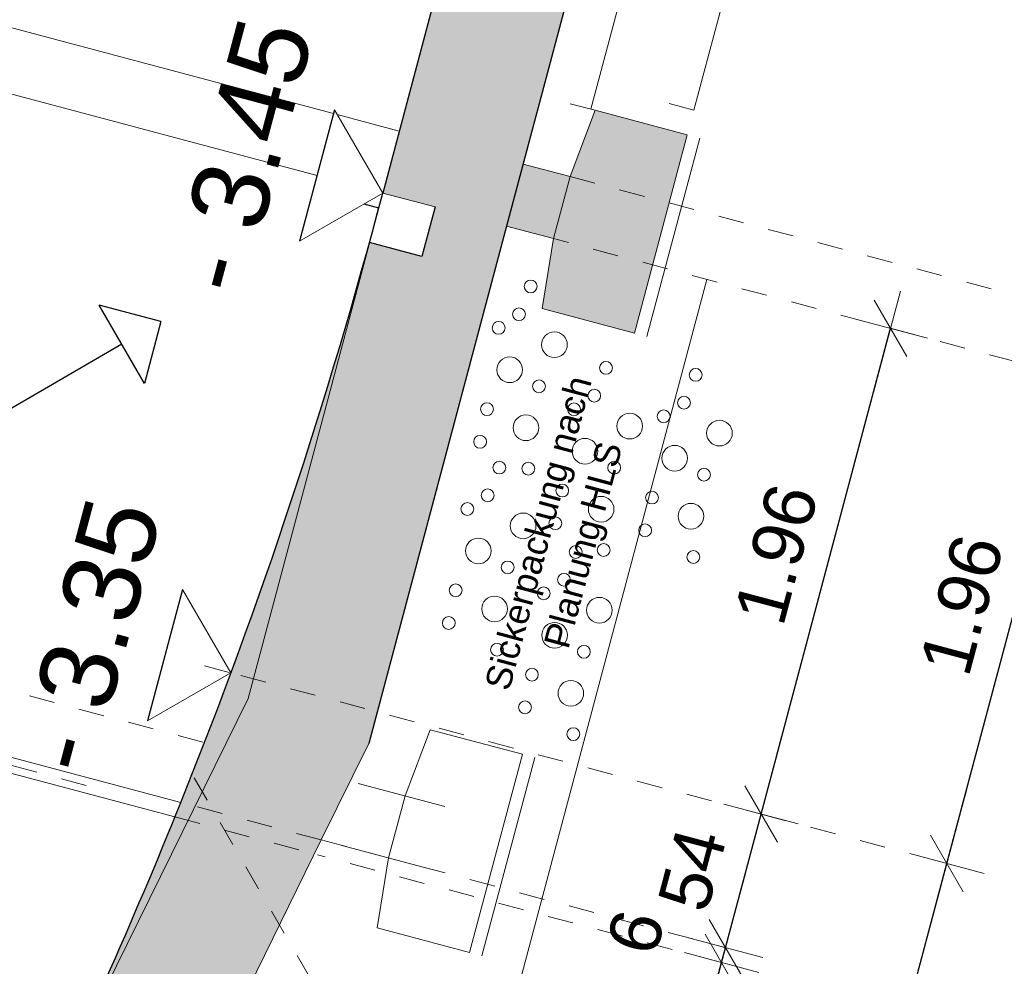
# Model space of a CAD drawing. Header units: metres. Extents: x 4462371 to 4462630, y 5328161 to 5328403.
# Tile 18 of 152: x 4462414.84 to 4462418.68, y 5328261.34 to 5328265.03. Entities that reach past the tile are written whole.
import ezdxf

# ---------------------------------------------------------------- set-up
doc = ezdxf.new("R2010")
doc.units = ezdxf.units.M
doc.header["$PDMODE"] = 65
doc.linetypes.add('AUSGEZOGEN', pattern=[0])
doc.linetypes.add('VERDECKT2_S2', pattern=[0.15, 0.1, -0.05])
doc.layers.add('Maßlinie_Allgemein', color=7, linetype='AUSGEZOGEN', lineweight=13)
doc.layers.add('Standard', color=7, linetype='AUSGEZOGEN', lineweight=13)
doc.styles.add('ARIAL', font='ARIAL.TTF')
doc.dimstyles.new('_DIMSTYLE_12', dxfattribs={"dimtxt": 0.2, "dimasz": 0.3, "dimexe": 0, "dimexo": 0, "dimgap": 0.1, "dimtad": 2, "dimrnd": 0.01, "dimzin": 4, "dimdsep": 46, "dimtxsty": 'ARIAL', "dimblk1": 'ALL_ML_STRICH', "dimblk2": 'ALL_ML_STRICH', "dimsah": 1, "dimcen": 0, "dimclrd": 7, "dimclre": 7, "dimclrt": 7, "dimadec": 0, "dimazin": 0, "dimtfac": 1, "dimtdec": 0, "dimtix": 1, "dimtmove": 2, "dimatfit": 3, "dimfxl": 0, "dimtzin": 0, "dimlwd": 0, "dimlwe": 13, "dimarcsym": 0})
doc.dimstyles.new('_DIMSTYLE_14', dxfattribs={"dimtxt": 0.2, "dimasz": 0.3, "dimexe": 0, "dimexo": 0, "dimgap": 0.1, "dimtad": 2, "dimdec": 1, "dimlfac": 100, "dimrnd": 1, "dimzin": 4, "dimdsep": 46, "dimtxsty": 'ARIAL', "dimblk1": 'ALL_ML_STRICH', "dimblk2": 'ALL_ML_STRICH', "dimsah": 1, "dimcen": 0, "dimclrd": 7, "dimclre": 7, "dimclrt": 7, "dimadec": 0, "dimazin": 0, "dimtfac": 1, "dimtdec": 0, "dimtix": 1, "dimtmove": 2, "dimatfit": 3, "dimfxl": 0, "dimtvp": 1.2, "dimtzin": 0, "dimlwd": 0, "dimlwe": 13, "dimarcsym": 0})
doc.dimstyles.new('_DIMSTYLE_20', dxfattribs={"dimtxt": 0.2, "dimasz": 0.3, "dimexe": 0, "dimexo": 0, "dimgap": 0.1, "dimtad": 2, "dimdec": 1, "dimlfac": 100, "dimrnd": 0.5, "dimzin": 4, "dimdsep": 46, "dimtxsty": 'ARIAL', "dimblk1": 'ALL_ML_STRICH', "dimblk2": 'ALL_ML_STRICH', "dimsah": 1, "dimcen": 0, "dimclrd": 7, "dimclre": 7, "dimclrt": 7, "dimadec": 0, "dimazin": 0, "dimtfac": 1, "dimtdec": 0, "dimtix": 1, "dimtmove": 2, "dimatfit": 3, "dimfxl": 0, "dimtvp": 1.2, "dimtzin": 0, "dimlwd": 0, "dimlwe": 13, "dimarcsym": 0})
doc.dimstyles.new('_DIMSTYLE_3', dxfattribs={"dimtxt": 0.2, "dimasz": 0.3, "dimexe": 0, "dimexo": 0, "dimgap": 0.1, "dimtad": 2, "dimrnd": 0.005, "dimzin": 4, "dimdsep": 46, "dimtxsty": 'ARIAL', "dimblk1": 'ALL_ML_STRICH', "dimblk2": 'ALL_ML_STRICH', "dimsah": 1, "dimcen": 0, "dimclrd": 7, "dimclre": 7, "dimclrt": 7, "dimadec": 0, "dimazin": 0, "dimtfac": 1, "dimtdec": 0, "dimtix": 1, "dimtmove": 2, "dimatfit": 3, "dimfxl": 0, "dimtzin": 0, "dimlwd": 0, "dimlwe": 13, "dimarcsym": 0})
doc.dimstyles.new('_DIMSTYLE_8', dxfattribs={"dimtxt": 0.2, "dimasz": 0.3, "dimexe": 0, "dimexo": 0, "dimgap": 0.1, "dimtad": 2, "dimdec": 3, "dimrnd": 0.005, "dimzin": 4, "dimdsep": 46, "dimtxsty": 'ARIAL', "dimblk1": 'ALL_ML_STRICH', "dimblk2": 'ALL_ML_STRICH', "dimsah": 1, "dimcen": 0, "dimclrd": 7, "dimclre": 7, "dimclrt": 7, "dimadec": 0, "dimazin": 0, "dimtfac": 1, "dimtdec": 0, "dimtix": 1, "dimtmove": 2, "dimatfit": 3, "dimfxl": 0, "dimtzin": 0, "dimlwd": 0, "dimlwe": 13, "dimarcsym": 0})

# ---------------------------------------------------------------- blocks, each defined once
blk = doc.blocks.new('ALL_ML_STRICH')
at = {"color": 0, "linetype": 'ByBlock', "lineweight": -2}
for p, q in [((0, -0.5), (0, 0.5)), ((-0.3, -0.3), (0.3, 0.3)), ((-1, 0), (0.5, 0))]:
    blk.add_line(p, q, dxfattribs=at)
blk = doc.blocks.new('*D292')
at = {"layer": 'DEFPOINTS', "color": 7, "linetype": 'AUSGEZOGEN', "lineweight": 13}
for p in [(4462415.6603, 5328262.4876), (4462414.8802, 5328260.6654), (4462417.9493, 5328259.848)]:
    blk.add_point(p, dxfattribs=at)
at = {"layer": 'Maßlinie_Allgemein', "color": 7, "linetype": 'AUSGEZOGEN', "lineweight": -2}
for p, q in [((4462417.9493, 5328259.848), (4462418.4542, 5328261.7435)), ((4462418.4542, 5328261.7435), (4462418.4542, 5328261.7435)), ((4462417.9493, 5328259.848), (4462417.9493, 5328259.848))]:
    blk.add_line(p, q, dxfattribs=at)
at = {"layer": 'Maßlinie_Allgemein', "color": 7, "linetype": 'AUSGEZOGEN', "lineweight": 13, "yscale": 0.3, "zscale": 0.3}
for p, xscale, rotation in [((4462418.4542, 5328261.7435), 0.2999999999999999, 75.08618457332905), ((4462417.9493, 5328259.848), 0.3, 255.0861845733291)]:
    blk.add_blockref('ALL_ML_STRICH', p, dxfattribs=dict(at, xscale=xscale, rotation=rotation))
at = {"layer": 'Maßlinie_Allgemein', "color": 7, "linetype": 'AUSGEZOGEN', "lineweight": 13, "insert": (4462418.0089, 5328260.8621), "char_height": 0.2, "width": 0.8, "attachment_point": 5, "rotation": 75.0862, "style": 'ARIAL'}
blk.add_mtext('\\A1;{\\A1;{1.96\\H0.132000;\\S^ ;}}', dxfattribs=at)
blk = doc.blocks.new('*D293')
at = {"layer": 'DEFPOINTS', "color": 7, "linetype": 'AUSGEZOGEN', "lineweight": 13}
for p in [(4462416.7367, 5328264.23), (4462415.6603, 5328262.4876), (4462418.4542, 5328261.7435)]:
    blk.add_point(p, dxfattribs=at)
at = {"layer": 'Maßlinie_Allgemein', "color": 7, "linetype": 'AUSGEZOGEN', "lineweight": -2}
for p, q in [((4462418.4542, 5328261.7435), (4462418.9588, 5328263.6382)), ((4462418.9588, 5328263.6382), (4462418.9588, 5328263.6382)), ((4462418.4542, 5328261.7435), (4462418.4542, 5328261.7435))]:
    blk.add_line(p, q, dxfattribs=at)
at = {"layer": 'Maßlinie_Allgemein', "color": 7, "linetype": 'AUSGEZOGEN', "lineweight": 13, "yscale": 0.3, "zscale": 0.3}
for p, xscale, rotation in [((4462418.9588, 5328263.6382), 0.2999999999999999, 75.08618457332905), ((4462418.4542, 5328261.7435), 0.3, 255.0861845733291)]:
    blk.add_blockref('ALL_ML_STRICH', p, dxfattribs=dict(at, xscale=xscale, rotation=rotation))
at = {"layer": 'Maßlinie_Allgemein', "color": 7, "linetype": 'AUSGEZOGEN', "lineweight": 13, "insert": (4462418.5124, 5328262.7524), "char_height": 0.2, "width": 0.8, "attachment_point": 5, "rotation": 75.0862, "style": 'ARIAL'}
blk.add_mtext('\\A1;{\\A1;{1.96\\H0.132000;\\S^ ;}}', dxfattribs=at)
blk = doc.blocks.new('*D298')
at = {"layer": 'DEFPOINTS', "color": 7, "linetype": 'AUSGEZOGEN', "lineweight": 13}
for p in [(4462415.4429, 5328261.9253), (4462414.8802, 5328260.6654), (4462417.2246, 5328260.041)]:
    blk.add_point(p, dxfattribs=at)
at = {"layer": 'Maßlinie_Allgemein', "color": 7, "linetype": 'AUSGEZOGEN', "lineweight": -2}
for p, q in [((4462417.2246, 5328260.041), (4462417.5752, 5328261.3574)), ((4462417.5752, 5328261.3574), (4462417.5752, 5328261.3574)), ((4462417.2246, 5328260.041), (4462417.2246, 5328260.041))]:
    blk.add_line(p, q, dxfattribs=at)
at = {"layer": 'Maßlinie_Allgemein', "color": 7, "linetype": 'AUSGEZOGEN', "lineweight": 13, "xscale": 0.3, "yscale": 0.3, "zscale": 0.3}
for p, rotation in [((4462417.5752, 5328261.3574), 75.08618457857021), ((4462417.2246, 5328260.041), 255.0861845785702)]:
    blk.add_blockref('ALL_ML_STRICH', p, dxfattribs=dict(at, rotation=rotation))
at = {"layer": 'Maßlinie_Allgemein', "color": 7, "linetype": 'AUSGEZOGEN', "lineweight": 13, "insert": (4462417.207, 5328260.7656), "char_height": 0.2, "width": 0.8, "attachment_point": 5, "rotation": 75.0862, "style": 'ARIAL'}
blk.add_mtext('\\A1;{\\A1;{1.36\\H0.132000;\\S^ ;}}', dxfattribs=at)
blk = doc.blocks.new('*D299')
at = {"layer": 'DEFPOINTS', "color": 7, "linetype": 'AUSGEZOGEN', "lineweight": 13}
for p in [(4462415.4656, 5328261.9814), (4462415.4429, 5328261.9253), (4462417.5752, 5328261.3574)]:
    blk.add_point(p, dxfattribs=at)
at = {"layer": 'Maßlinie_Allgemein', "color": 7, "linetype": 'AUSGEZOGEN', "lineweight": -2}
for p, q in [((4462417.5752, 5328261.3574), (4462417.5907, 5328261.4154)), ((4462417.5907, 5328261.4154), (4462417.5907, 5328261.4154)), ((4462417.5752, 5328261.3574), (4462417.5752, 5328261.3574))]:
    blk.add_line(p, q, dxfattribs=at)
at = {"layer": 'Maßlinie_Allgemein', "color": 7, "linetype": 'AUSGEZOGEN', "lineweight": 13, "xscale": 0.3, "yscale": 0.3, "zscale": 0.3}
for p, rotation in [((4462417.5752, 5328261.3574), 255.0861845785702), ((4462417.5907, 5328261.4154), 75.08618457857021)]:
    blk.add_blockref('ALL_ML_STRICH', p, dxfattribs=dict(at, rotation=rotation))
at = {"layer": 'Maßlinie_Allgemein', "color": 7, "linetype": 'AUSGEZOGEN', "lineweight": 13, "insert": (4462417.2411, 5328261.4761), "char_height": 0.2, "width": 0.6, "attachment_point": 5, "rotation": 75.0862, "style": 'ARIAL'}
blk.add_mtext('\\A1;{\\A1;{6\\H0.132000;\\S^ ;}}', dxfattribs=at)
blk = doc.blocks.new('*D300')
at = {"layer": 'DEFPOINTS', "color": 7, "linetype": 'AUSGEZOGEN', "lineweight": 13}
for p in [(4462415.6603, 5328262.4876), (4462415.4656, 5328261.9814), (4462417.5907, 5328261.4154)]:
    blk.add_point(p, dxfattribs=at)
at = {"layer": 'Maßlinie_Allgemein', "color": 7, "linetype": 'AUSGEZOGEN', "lineweight": -2}
for p, q in [((4462417.5907, 5328261.4154), (4462417.7294, 5328261.9365)), ((4462417.7294, 5328261.9365), (4462417.7294, 5328261.9365)), ((4462417.5907, 5328261.4154), (4462417.5907, 5328261.4154))]:
    blk.add_line(p, q, dxfattribs=at)
at = {"layer": 'Maßlinie_Allgemein', "color": 7, "linetype": 'AUSGEZOGEN', "lineweight": 13, "xscale": 0.3, "yscale": 0.3, "zscale": 0.3}
for p, rotation in [((4462417.7294, 5328261.9365), 75.08618457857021), ((4462417.5907, 5328261.4154), 255.0861845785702)]:
    blk.add_blockref('ALL_ML_STRICH', p, dxfattribs=dict(at, rotation=rotation))
at = {"layer": 'Maßlinie_Allgemein', "color": 7, "linetype": 'AUSGEZOGEN', "lineweight": 13, "insert": (4462417.4613, 5328261.7199), "char_height": 0.2, "width": 0.8, "attachment_point": 5, "rotation": 75.0862, "style": 'ARIAL'}
blk.add_mtext('\\A1;{\\A1;{54\\H0.132000;\\S^ ;}}', dxfattribs=at)
blk = doc.blocks.new('*D301')
at = {"layer": 'DEFPOINTS', "color": 7, "linetype": 'AUSGEZOGEN', "lineweight": 13}
for p in [(4462416.2533, 5328264.3587), (4462415.6603, 5328262.4876), (4462417.7294, 5328261.9365)]:
    blk.add_point(p, dxfattribs=at)
at = {"layer": 'Maßlinie_Allgemein', "color": 7, "linetype": 'AUSGEZOGEN', "lineweight": -2}
for p, q in [((4462417.7294, 5328261.9365), (4462418.2341, 5328263.8312)), ((4462418.2341, 5328263.8312), (4462418.2341, 5328263.8312)), ((4462417.7294, 5328261.9365), (4462417.7294, 5328261.9365))]:
    blk.add_line(p, q, dxfattribs=at)
at = {"layer": 'Maßlinie_Allgemein', "color": 7, "linetype": 'AUSGEZOGEN', "lineweight": 13, "xscale": 0.3, "yscale": 0.3, "zscale": 0.3}
for p, rotation in [((4462418.2341, 5328263.8312), 75.08618457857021), ((4462417.7294, 5328261.9365), 255.0861845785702)]:
    blk.add_blockref('ALL_ML_STRICH', p, dxfattribs=dict(at, rotation=rotation))
at = {"layer": 'Maßlinie_Allgemein', "color": 7, "linetype": 'AUSGEZOGEN', "lineweight": 13, "insert": (4462417.7889, 5328262.9502), "char_height": 0.2, "width": 0.8, "attachment_point": 5, "rotation": 75.0862, "style": 'ARIAL'}
blk.add_mtext('\\A1;{\\A1;{1.96\\H0.132000;\\S^ ;}}', dxfattribs=at)
blk = doc.blocks.new('*D386')
at = {"layer": 'DEFPOINTS', "color": 7, "linetype": 'AUSGEZOGEN', "lineweight": 13}
for p in [(4462414.0791, 5328264.9378), (4462408.6273, 5328247.8493), (4462416.5221, 5328245.7467)]:
    blk.add_point(p, dxfattribs=at)
at = {"layer": 'Maßlinie_Allgemein', "color": 7, "linetype": 'AUSGEZOGEN', "lineweight": -2}
for p, q in [((4462416.5221, 5328245.7467), (4462421.133, 5328263.0591)), ((4462421.133, 5328263.0591), (4462421.133, 5328263.0591)), ((4462416.5221, 5328245.7467), (4462416.5221, 5328245.7467))]:
    blk.add_line(p, q, dxfattribs=at)
at = {"layer": 'Maßlinie_Allgemein', "color": 7, "linetype": 'AUSGEZOGEN', "lineweight": 13, "xscale": 0.3, "yscale": 0.3, "zscale": 0.3}
for p, rotation in [((4462421.133, 5328263.0591), 75.08618496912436), ((4462416.5221, 5328245.7467), 255.0861849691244)]:
    blk.add_blockref('ALL_ML_STRICH', p, dxfattribs=dict(at, rotation=rotation))
at = {"layer": 'Maßlinie_Allgemein', "color": 7, "linetype": 'AUSGEZOGEN', "lineweight": 13, "insert": (4462418.638, 5328254.4815), "char_height": 0.2, "width": 1.2, "attachment_point": 5, "rotation": 75.0862, "style": 'ARIAL'}
blk.add_mtext('\\A1;{\\A1;{17.91\\H0.132000;\\S5^ ;}}', dxfattribs=at)
blk = doc.blocks.new('*D387')
at = {"layer": 'DEFPOINTS', "color": 7, "linetype": 'AUSGEZOGEN', "lineweight": 13}
for p in [(4462438.8863, 5328346.0351), (4462414.0791, 5328264.9378), (4462421.133, 5328263.0591)]:
    blk.add_point(p, dxfattribs=at)
at = {"layer": 'Maßlinie_Allgemein', "color": 7, "linetype": 'AUSGEZOGEN', "lineweight": -2}
for p, q in [((4462421.133, 5328263.0591), (4462442.9448, 5328344.9542)), ((4462442.9448, 5328344.9542), (4462442.9448, 5328344.9542)), ((4462421.133, 5328263.0591), (4462421.133, 5328263.0591))]:
    blk.add_line(p, q, dxfattribs=at)
at = {"layer": 'Maßlinie_Allgemein', "color": 7, "linetype": 'AUSGEZOGEN', "lineweight": 13, "xscale": 0.3, "yscale": 0.3, "zscale": 0.3}
for p, rotation in [((4462442.9448, 5328344.9542), 75.08618496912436), ((4462421.133, 5328263.0591), 255.0861849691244)]:
    blk.add_blockref('ALL_ML_STRICH', p, dxfattribs=dict(at, rotation=rotation))
at = {"layer": 'Maßlinie_Allgemein', "color": 7, "linetype": 'AUSGEZOGEN', "lineweight": 13, "insert": (4462431.8439, 5328304.0648), "char_height": 0.2, "width": 1, "attachment_point": 5, "rotation": 75.0862, "style": 'ARIAL'}
blk.add_mtext('\\A1;{\\A1;{84.75\\H0.132000;\\S^ ;}}', dxfattribs=at)
blk = doc.blocks.new('*D390')
at = {"layer": 'DEFPOINTS', "color": 7, "linetype": 'AUSGEZOGEN', "lineweight": 13}
for p in [(4462438.8863, 5328346.0351), (4462408.6273, 5328247.8493), (4462417.2468, 5328245.5536)]:
    blk.add_point(p, dxfattribs=at)
at = {"layer": 'Maßlinie_Allgemein', "color": 7, "linetype": 'AUSGEZOGEN', "lineweight": -2}
for p, q in [((4462417.2468, 5328245.5536), (4462443.6695, 5328344.7612)), ((4462443.6695, 5328344.7612), (4462443.6695, 5328344.7612)), ((4462417.2468, 5328245.5536), (4462417.2468, 5328245.5536))]:
    blk.add_line(p, q, dxfattribs=at)
at = {"layer": 'Maßlinie_Allgemein', "color": 7, "linetype": 'AUSGEZOGEN', "lineweight": 13, "xscale": 0.3, "yscale": 0.3, "zscale": 0.3}
for p, rotation in [((4462443.6695, 5328344.7612), 75.08618496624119), ((4462417.2468, 5328245.5536), 255.0861849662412)]:
    blk.add_blockref('ALL_ML_STRICH', p, dxfattribs=dict(at, rotation=rotation))
at = {"layer": 'Maßlinie_Allgemein', "color": 7, "linetype": 'AUSGEZOGEN', "lineweight": 13, "insert": (4462430.2666, 5328295.2286), "char_height": 0.2, "width": 1.4, "attachment_point": 5, "rotation": 75.0862, "style": 'ARIAL'}
blk.add_mtext('\\A1;{\\A1;{102.66\\H0.132000;\\S5^ ;}}', dxfattribs=at)
blk = doc.blocks.new('*D658')
at = {"layer": 'DEFPOINTS', "color": 7, "linetype": 'AUSGEZOGEN', "lineweight": 13}
for p in [(4462416.7367, 5328264.23), (4462408.6273, 5328247.8493), (4462415.7973, 5328245.9397)]:
    blk.add_point(p, dxfattribs=at)
at = {"layer": 'Maßlinie_Allgemein', "color": 7, "linetype": 'AUSGEZOGEN', "lineweight": -2}
for p, q in [((4462415.7973, 5328245.9397), (4462420.4083, 5328263.2521)), ((4462420.4083, 5328263.2521), (4462420.4083, 5328263.2521)), ((4462415.7973, 5328245.9397), (4462415.7973, 5328245.9397))]:
    blk.add_line(p, q, dxfattribs=at)
at = {"layer": 'Maßlinie_Allgemein', "color": 7, "linetype": 'AUSGEZOGEN', "lineweight": 13, "xscale": 0.3, "yscale": 0.3, "zscale": 0.3}
for p, rotation in [((4462420.4083, 5328263.2521), 75.08618456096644), ((4462415.7973, 5328245.9397), 255.0861845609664)]:
    blk.add_blockref('ALL_ML_STRICH', p, dxfattribs=dict(at, rotation=rotation))
at = {"layer": 'Maßlinie_Allgemein', "color": 7, "linetype": 'AUSGEZOGEN', "lineweight": 13, "insert": (4462417.9132, 5328254.6745), "char_height": 0.2, "width": 1.2, "attachment_point": 5, "rotation": 75.0862, "style": 'ARIAL'}
blk.add_mtext('\\A1;{\\A1;{17.91\\H0.132000;\\S5^ ;}}', dxfattribs=at)
blk = doc.blocks.new('*D659')
at = {"layer": 'DEFPOINTS', "color": 7, "linetype": 'AUSGEZOGEN', "lineweight": 13}
for p in [(4462416.801, 5328264.4716), (4462416.7367, 5328264.23), (4462420.4083, 5328263.2521)]:
    blk.add_point(p, dxfattribs=at)
at = {"layer": 'Maßlinie_Allgemein', "color": 7, "linetype": 'AUSGEZOGEN', "lineweight": -2}
for p, q in [((4462420.4083, 5328263.2521), (4462420.4726, 5328263.4937)), ((4462420.4726, 5328263.4937), (4462420.4726, 5328263.4937)), ((4462420.4083, 5328263.2521), (4462420.4083, 5328263.2521))]:
    blk.add_line(p, q, dxfattribs=at)
at = {"layer": 'Maßlinie_Allgemein', "color": 7, "linetype": 'AUSGEZOGEN', "lineweight": 13, "xscale": 0.3, "yscale": 0.3, "zscale": 0.3}
for p, rotation in [((4462420.4726, 5328263.4937), 75.08618456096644), ((4462420.4083, 5328263.2521), 255.0861845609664)]:
    blk.add_blockref('ALL_ML_STRICH', p, dxfattribs=dict(at, rotation=rotation))
at = {"layer": 'Maßlinie_Allgemein', "color": 7, "linetype": 'AUSGEZOGEN', "lineweight": 13, "insert": (4462420.3567, 5328263.8478), "char_height": 0.2, "width": 0.8, "attachment_point": 5, "rotation": 75.0862, "style": 'ARIAL'}
blk.add_mtext('\\A1;{\\A1;{25\\H0.132000;\\S^ ;}}', dxfattribs=at)
blk = doc.blocks.new('*D660')
at = {"layer": 'DEFPOINTS', "color": 7, "linetype": 'AUSGEZOGEN', "lineweight": 13}
for p in [(4462438.4841, 5328345.8835), (4462416.801, 5328264.4716), (4462420.4726, 5328263.4937)]:
    blk.add_point(p, dxfattribs=at)
at = {"layer": 'Maßlinie_Allgemein', "color": 7, "linetype": 'AUSGEZOGEN', "lineweight": -2}
for p, q in [((4462420.4726, 5328263.4937), (4462442.1557, 5328344.9056)), ((4462442.1557, 5328344.9056), (4462442.1557, 5328344.9056)), ((4462420.4726, 5328263.4937), (4462420.4726, 5328263.4937))]:
    blk.add_line(p, q, dxfattribs=at)
at = {"layer": 'Maßlinie_Allgemein', "color": 7, "linetype": 'AUSGEZOGEN', "lineweight": 13, "xscale": 0.3, "yscale": 0.3, "zscale": 0.3}
for p, rotation in [((4462442.1557, 5328344.9056), 75.08618456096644), ((4462420.4726, 5328263.4937), 255.0861845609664)]:
    blk.add_blockref('ALL_ML_STRICH', p, dxfattribs=dict(at, rotation=rotation))
at = {"layer": 'Maßlinie_Allgemein', "color": 7, "linetype": 'AUSGEZOGEN', "lineweight": 13, "insert": (4462431.1191, 5328304.2578), "char_height": 0.2, "width": 1, "attachment_point": 5, "rotation": 75.0862, "style": 'ARIAL'}
blk.add_mtext('\\A1;{\\A1;{84.25\\H0.132000;\\S^ ;}}', dxfattribs=at)
blk = doc.blocks.new('*D665')
at = {"layer": 'DEFPOINTS', "color": 7, "linetype": 'AUSGEZOGEN', "lineweight": 13}
for p in [(4462416.2533, 5328264.3588), (4462408.6273, 5328247.8493), (4462415.0726, 5328246.1327)]:
    blk.add_point(p, dxfattribs=at)
at = {"layer": 'Maßlinie_Allgemein', "color": 7, "linetype": 'AUSGEZOGEN', "lineweight": -2}
for p, q in [((4462415.0726, 5328246.1327), (4462419.6835, 5328263.4451)), ((4462419.6835, 5328263.4451), (4462419.6835, 5328263.4451)), ((4462415.0726, 5328246.1327), (4462415.0726, 5328246.1327))]:
    blk.add_line(p, q, dxfattribs=at)
at = {"layer": 'Maßlinie_Allgemein', "color": 7, "linetype": 'AUSGEZOGEN', "lineweight": 13, "xscale": 0.3, "yscale": 0.3, "zscale": 0.3}
for p, rotation in [((4462419.6835, 5328263.4451), 75.08618456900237), ((4462415.0726, 5328246.1327), 255.0861845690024)]:
    blk.add_blockref('ALL_ML_STRICH', p, dxfattribs=dict(at, rotation=rotation))
at = {"layer": 'Maßlinie_Allgemein', "color": 7, "linetype": 'AUSGEZOGEN', "lineweight": 13, "insert": (4462417.1885, 5328254.8675), "char_height": 0.2, "width": 1.2, "attachment_point": 5, "rotation": 75.0862, "style": 'ARIAL'}
blk.add_mtext('\\A1;{\\A1;{17.91\\H0.132000;\\S5^ ;}}', dxfattribs=at)
blk = doc.blocks.new('*D666')
at = {"layer": 'DEFPOINTS', "color": 7, "linetype": 'AUSGEZOGEN', "lineweight": 13}
for p in [(4462413.8052, 5328265.2695), (4462416.2533, 5328264.3588), (4462419.6835, 5328263.4451)]:
    blk.add_point(p, dxfattribs=at)
at = {"layer": 'Maßlinie_Allgemein', "color": 7, "linetype": 'AUSGEZOGEN', "lineweight": -2}
for p, q in [((4462419.6835, 5328263.4451), (4462419.7479, 5328263.6867)), ((4462419.7479, 5328263.6867), (4462419.7479, 5328263.6867)), ((4462419.6835, 5328263.4451), (4462419.6835, 5328263.4451))]:
    blk.add_line(p, q, dxfattribs=at)
at = {"layer": 'Maßlinie_Allgemein', "color": 7, "linetype": 'AUSGEZOGEN', "lineweight": 13, "xscale": 0.3, "yscale": 0.3, "zscale": 0.3}
for p, rotation in [((4462419.7479, 5328263.6867), 75.08618456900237), ((4462419.6835, 5328263.4451), 255.0861845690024)]:
    blk.add_blockref('ALL_ML_STRICH', p, dxfattribs=dict(at, rotation=rotation))
at = {"layer": 'Maßlinie_Allgemein', "color": 7, "linetype": 'AUSGEZOGEN', "lineweight": 13, "insert": (4462419.6433, 5328264.0469), "char_height": 0.2, "width": 0.8, "attachment_point": 5, "rotation": 75.0862, "style": 'ARIAL'}
blk.add_mtext('\\A1;{\\A1;{25\\H0.132000;\\S^ ;}}', dxfattribs=at)
blk = doc.blocks.new('*D667')
at = {"layer": 'DEFPOINTS', "color": 7, "linetype": 'AUSGEZOGEN', "lineweight": 13}
for p in [(4462426.8949, 5328302.3704), (4462413.8052, 5328265.2695), (4462419.7479, 5328263.6867)]:
    blk.add_point(p, dxfattribs=at)
at = {"layer": 'Maßlinie_Allgemein', "color": 7, "linetype": 'AUSGEZOGEN', "lineweight": -2}
for p, q in [((4462419.7479, 5328263.6867), (4462429.8418, 5328301.5856)), ((4462429.8418, 5328301.5856), (4462429.8418, 5328301.5856)), ((4462419.7479, 5328263.6867), (4462419.7479, 5328263.6867))]:
    blk.add_line(p, q, dxfattribs=at)
at = {"layer": 'Maßlinie_Allgemein', "color": 7, "linetype": 'AUSGEZOGEN', "lineweight": 13, "xscale": 0.3, "yscale": 0.3, "zscale": 0.3}
for p, rotation in [((4462429.8418, 5328301.5856), 75.08618456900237), ((4462419.7479, 5328263.6867), 255.0861845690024)]:
    blk.add_blockref('ALL_ML_STRICH', p, dxfattribs=dict(at, rotation=rotation))
at = {"layer": 'Maßlinie_Allgemein', "color": 7, "linetype": 'AUSGEZOGEN', "lineweight": 13, "insert": (4462424.6001, 5328282.696), "char_height": 0.2, "width": 1, "attachment_point": 5, "rotation": 75.0862, "style": 'ARIAL'}
blk.add_mtext('\\A1;{\\A1;{39.22\\H0.132000;\\S^ ;}}', dxfattribs=at)

msp = doc.modelspace()

# ---------------------------------------------------------------- hatches: boundary and pattern name
at = {"layer": 'Standard', "linetype": 'VERDECKT2_S2', "lineweight": 18}
msp.add_hatch(color=254, dxfattribs=at).paths.add_polyline_path([(4462426.41157, 5328302.49914), (4462416.25335, 5328264.35873), (4462416.73665, 5328264.23), (4462426.89488, 5328302.37042), (4462426.91032, 5328302.4284), (4462426.42702, 5328302.55712)])
at = {"layer": 'Standard', "linetype": 'AUSGEZOGEN', "lineweight": 13}
for points in [[(4462416.98423, 5328264.42278), (4462416.91989, 5328264.1812), (4462417.30642, 5328264.07825), (4462417.44153, 5328264.58557), (4462417.08158, 5328264.68144)], [(4462416.73665, 5328264.23), (4462416.91989, 5328264.1812), (4462416.98423, 5328264.42278), (4462416.801, 5328264.47158)], [(4462416.87569, 5328263.90839), (4462417.23564, 5328263.81252), (4462417.30642, 5328264.07825), (4462416.91989, 5328264.1812)]]:
    msp.add_hatch(color=255, dxfattribs=at).paths.add_polyline_path(points)
at = {"layer": 'Standard', "linetype": 'AUSGEZOGEN', "lineweight": 25}
for points in [[(4462416.40628, 5328264.11102), (4462416.20187, 5328264.16546), (4462415.74872, 5328262.46402), (4462416.23202, 5328262.3353), (4462416.73665, 5328264.23), (4462416.45776, 5328264.30429)], [(4462416.06808, 5328263.70087), (4462416.00137, 5328263.48303), (4462415.93218, 5328263.26596), (4462415.86053, 5328263.0497), (4462415.78641, 5328262.83427), (4462415.70985, 5328262.61969), (4462415.66094, 5328262.4874), (4462415.74872, 5328262.46402), (4462416.20758, 5328264.18688), (4462416.1323, 5328263.91946)], [(4462415.66109, 5328262.48736), (4462415.63586, 5328262.41933), (4462415.58024, 5328262.27291), (4462415.52347, 5328262.12693), (4462415.50965, 5328262.09218), (4462415.54926, 5328262.0238), (4462415.72824, 5328262.38715), (4462415.74872, 5328262.46402)], [(4462415.74872, 5328262.46402), (4462415.72824, 5328262.38715), (4462415.54926, 5328262.0238), (4462415.59359, 5328261.9473), (4462416.01383, 5328261.83537), (4462416.19899, 5328262.21126), (4462416.23202, 5328262.3353)], [(4462415.46557, 5328261.98139), (4462415.52109, 5328261.9666), (4462415.54926, 5328262.0238), (4462415.50965, 5328262.09218)], [(4462415.59359, 5328261.9473), (4462415.54926, 5328262.0238), (4462415.52109, 5328261.9666)], [(4462415.49405, 5328261.91171), (4462414.88015, 5328260.66541), (4462415.37289, 5328260.53417), (4462415.85052, 5328261.50382), (4462415.63612, 5328261.87388)], [(4462415.38208, 5328261.77719), (4462415.32006, 5328261.62953), (4462415.25686, 5328261.48238), (4462415.19249, 5328261.33574), (4462415.12695, 5328261.18961), (4462415.06023, 5328261.04402), (4462414.99236, 5328260.89897), (4462414.92332, 5328260.75446), (4462415.49405, 5328261.91171), (4462415.44291, 5328261.92534)], [(4462415.85052, 5328261.50382), (4462415.98679, 5328261.78048), (4462415.63612, 5328261.87388)]]:
    msp.add_hatch(color=254, dxfattribs=at).paths.add_polyline_path(points)
at = {"layer": 'Standard', "linetype": 'AUSGEZOGEN', "lineweight": 18}
for points in [[(4462415.44275, 5328261.92538), (4462415.49405, 5328261.91171), (4462415.52109, 5328261.9666), (4462415.46557, 5328261.98139)], [(4462415.49405, 5328261.91171), (4462415.63612, 5328261.87388), (4462415.59359, 5328261.9473), (4462415.52109, 5328261.9666)], [(4462415.98679, 5328261.78048), (4462416.01383, 5328261.83537), (4462415.59359, 5328261.9473), (4462415.63612, 5328261.87388)]]:
    msp.add_hatch(color=254, dxfattribs=at).paths.add_polyline_path(points)

# ---------------------------------------------------------------- linework, layer by layer
at = {"layer": 'Standard', "color": 7, "linetype": 'AUSGEZOGEN', "lineweight": 25}
for p, q in [((4462426.42702, 5328302.55712), (4462416.25335, 5328264.35873)), ((4462426.91032, 5328302.4284), (4462416.73665, 5328264.23)), ((4462416.06536, 5328264.6832), (4462415.92887, 5328264.17074)), ((4462416.17993, 5328264.31619), (4462416.23694, 5328264.30101)), ((4462416.45776, 5328264.30429), (4462416.40628, 5328264.11102)), ((4462416.73665, 5328264.23), (4462416.19899, 5328262.21126)), ((4462416.40628, 5328264.11102), (4462416.2014, 5328264.16559)), ((4462415.38807, 5328263.85743), (4462415.1465, 5328263.92177)), ((4462415.32373, 5328263.61585), (4462415.1465, 5328263.92177)), ((4462415.38807, 5328263.85743), (4462415.32373, 5328263.61585)), ((4462415.23511, 5328263.76881), (4462414.73912, 5328263.48145)), ((4462415.47233, 5328262.81205), (4462415.33584, 5328262.29958))]:
    msp.add_line(p, q, dxfattribs=at)
at = {"layer": 'Standard', "color": 7, "linetype": 'AUSGEZOGEN', "lineweight": 13}
for p, q in [((4462417.06503, 5328264.68585), (4462418.28109, 5328269.25168)), ((4462418.63185, 5328269.05477), (4462417.46727, 5328264.6822)), ((4462417.08158, 5328264.68144), (4462416.98495, 5328264.70717)), ((4462417.46727, 5328264.6822), (4462417.37064, 5328264.70794)), ((4462416.25335, 5328264.35873), (4462416.06536, 5328264.6832)), ((4462417.28396, 5328263.79965), (4462417.48985, 5328264.5727)), ((4462416.25335, 5328264.35873), (4462415.72824, 5328262.38715)), ((4462416.25335, 5328264.35873), (4462415.92887, 5328264.17074)), ((4462416.25326, 5328264.35875), (4462416.45776, 5328264.30429)), ((4462415.66031, 5328262.48757), (4462415.47233, 5328262.81205)), ((4462415.65466, 5328262.48908), (4462415.55803, 5328262.51481)), ((4462415.66031, 5328262.48757), (4462415.33584, 5328262.29958)), ((4462414.8646, 5328260.63383), (4462415.72824, 5328262.38715)), ((4462416.34082, 5328262.00699), (4462416.43817, 5328262.26565)), ((4462416.79812, 5328262.16978), (4462416.43817, 5328262.26565)), ((4462416.19899, 5328262.21126), (4462416.01383, 5328261.83537)), ((4462416.59223, 5328261.39673), (4462416.79812, 5328262.16978)), ((4462416.64054, 5328261.38386), (4462416.84644, 5328262.15692)), ((4462416.49543, 5328261.96582), (4462416.15758, 5328262.0558)), ((4462416.34082, 5328262.00699), (4462416.27648, 5328261.76542)), ((4462416.01383, 5328261.83537), (4462409.03769, 5328247.6728)), ((4462416.43109, 5328261.72424), (4462416.09324, 5328261.81422)), ((4462416.27648, 5328261.76542), (4462416.23227, 5328261.4926)), ((4462416.23227, 5328261.4926), (4462416.59223, 5328261.39673))]:
    msp.add_line(p, q, dxfattribs=at)
at = {"layer": 'Standard', "color": 52, "linetype": 'AUSGEZOGEN', "lineweight": 13}
for p, q in [((4462414.33674, 5328265.12791), (4462416.06145, 5328264.66855)), ((4462416.07611, 5328264.66465), (4462416.31769, 5328264.60031))]:
    msp.add_line(p, q, dxfattribs=at)
at = {"layer": 'Standard', "color": 7, "linetype": 'AUSGEZOGEN', "lineweight": 18}
for p, q in [((4462413.93419, 5328264.97641), (4462415.99711, 5328264.42697)), ((4462416.98423, 5328264.42278), (4462417.08158, 5328264.68144)), ((4462417.44153, 5328264.58557), (4462417.08158, 5328264.68144)), ((4462417.23564, 5328263.81252), (4462417.44153, 5328264.58557)), ((4462416.98423, 5328264.42278), (4462416.801, 5328264.47158)), ((4462416.98423, 5328264.42278), (4462416.91989, 5328264.1812)), ((4462416.91989, 5328264.1812), (4462416.73665, 5328264.23)), ((4462416.91989, 5328264.1812), (4462416.87569, 5328263.90839)), ((4462416.87569, 5328263.90839), (4462417.23564, 5328263.81252)), ((4462410.05352, 5328263.42282), (4462415.46557, 5328261.98139)), ((4462411.29429, 5328263.03027), (4462415.44291, 5328261.92534))]:
    msp.add_line(p, q, dxfattribs=at)
at = {"layer": 'Standard', "color": 7, "linetype": 'VERDECKT2_S2', "lineweight": 18}
for p, q in [((4462416.98423, 5328264.42278), (4462420.47263, 5328263.4937)), ((4462419.68355, 5328263.44514), (4462416.91989, 5328264.1812)), ((4462415.55158, 5328262.2172), (4462411.37407, 5328263.32983)), ((4462415.09697, 5328262.04852), (4462411.49527, 5328263.00779)), ((4462417.72945, 5328261.93648), (4462415.65466, 5328262.48908)), ((4462416.01383, 5328261.83537), (4462415.46557, 5328261.98139)), ((4462417.72945, 5328261.93648), (4462418.45418, 5328261.74346)), ((4462415.44291, 5328261.92534), (4462415.98679, 5328261.78048)), ((4462416.01383, 5328261.83537), (4462417.59066, 5328261.4154)), ((4462417.57522, 5328261.35742), (4462415.99839, 5328261.77739))]:
    msp.add_line(p, q, dxfattribs=at)
at = {"layer": 'Standard', "color": 250, "linetype": 'AUSGEZOGEN', "lineweight": 13}
msp.add_line((4462415.79943, 5328257.56839), (4462417.51822, 5328264.02184), dxfattribs=at)
at = {"layer": 'Standard', "color": 7, "linetype": 'VERDECKT2_S2', "lineweight": 13}
msp.add_line((4462416.06977, 5328261.12538), (4462415.50497, 5328262.10026), dxfattribs=at)
at = {"layer": 'Standard', "color": 7, "linetype": 'AUSGEZOGEN', "lineweight": 13}
for centre, radius in [((4462416.83049, 5328263.99429), 0.025), ((4462416.78489, 5328263.88586), 0.025), ((4462416.70589, 5328263.83281), 0.025), ((4462416.92331, 5328263.76706), 0.05), ((4462416.74867, 5328263.66929), 0.05), ((4462417.12408, 5328263.6767), 0.025), ((4462417.47417, 5328263.64938), 0.025), ((4462416.86277, 5328263.60495), 0.025), ((4462417.07848, 5328263.56826), 0.025), ((4462417.42857, 5328263.54094), 0.025), ((4462416.6601, 5328263.51578), 0.025), ((4462416.99948, 5328263.51522), 0.025), ((4462417.34957, 5328263.4879), 0.025), ((4462416.81188, 5328263.44311), 0.05), ((4462417.2169, 5328263.44947), 0.05), ((4462417.56699, 5328263.42215), 0.05), ((4462416.63332, 5328263.38837), 0.025), ((4462417.04226, 5328263.35169), 0.05), ((4462417.39235, 5328263.32437), 0.05), ((4462416.70825, 5328263.28784), 0.025), ((4462416.82162, 5328263.28382), 0.025), ((4462417.15636, 5328263.28735), 0.025), ((4462417.50645, 5328263.26003), 0.025), ((4462416.66265, 5328263.1794), 0.025), ((4462416.95369, 5328263.19819), 0.025), ((4462417.10548, 5328263.12551), 0.05), ((4462417.30378, 5328263.17087), 0.025), ((4462416.58365, 5328263.12635), 0.025), ((4462417.45557, 5328263.09819), 0.05), ((4462416.80107, 5328263.0606), 0.05), ((4462416.92692, 5328263.07077), 0.025), ((4462417.277, 5328263.04345), 0.025), ((4462416.62643, 5328262.96283), 0.05), ((4462417.00574, 5328262.9588), 0.025), ((4462417.11521, 5328262.96623), 0.025), ((4462417.4653, 5328262.93891), 0.025), ((4462416.74054, 5328262.89849), 0.025), ((4462416.96014, 5328262.85036), 0.025), ((4462416.53787, 5328262.80933), 0.025), ((4462416.88114, 5328262.79731), 0.025), ((4462416.68965, 5328262.73665), 0.05), ((4462417.09856, 5328262.73156), 0.05), ((4462416.51109, 5328262.68191), 0.025), ((4462416.92392, 5328262.63379), 0.05), ((4462416.69938, 5328262.57737), 0.025), ((4462417.03802, 5328262.56945), 0.025), ((4462416.83535, 5328262.48029), 0.025), ((4462416.98713, 5328262.40761), 0.05), ((4462416.80857, 5328262.35287), 0.025), ((4462416.99687, 5328262.24833), 0.025)]:
    msp.add_circle(centre, radius, dxfattribs=at)
at = {"layer": 'Standard', "color": 7, "linetype": 'AUSGEZOGEN', "lineweight": 25}
for start, end in [(338.078644, 345.258073), (333.776253, 338.078644)]:
    msp.add_arc((4462396.91162, 5328269.44806), 20, start, end, dxfattribs=at)

# ---------------------------------------------------------------- texts
at = {"layer": 'Standard', "color": 7, "linetype": 'AUSGEZOGEN', "lineweight": 18, "char_height": 0.3, "width": 1.2249721, "attachment_point": 8, "rotation": 75.08619, "style": 'ARIAL'}
for s, insert in [('\\W1.00;-\\~3.45', (4462415.85206, 5328264.4656)), ('\\W1.00;-\\~3.35', (4462415.25903, 5328262.59445))]:
    msp.add_mtext(s, dxfattribs=dict(at, insert=insert))
at = {"layer": 'Standard', "color": 7, "linetype": 'AUSGEZOGEN', "lineweight": 18, "insert": (4462416.81154, 5328263.04584), "char_height": 0.1, "width": 1.3152662, "attachment_point": 2, "rotation": 75.08619, "line_spacing_factor": 1.084337, "style": 'ARIAL'}
msp.add_mtext('{\\fArial|i0|b0;\\H0.100000;\\W1.000000;\\C7;Sickerpackung nach}\\P{\\fArial|i0|b0;\\H0.100000;\\W1.000000;\\C7;Planung HLS}\\P', dxfattribs=at)

# ---------------------------------------------------------------- dimensions: what is measured, and where the dimension line sits
at = {"layer": 'Maßlinie_Allgemein', "color": 7, "linetype": 'AUSGEZOGEN', "lineweight": 13}
for base, p1, p2, dimstyle, picture, middle in [((4462443.66951, 5328344.76118), (4462417.24681, 5328245.55364), (4462443.66951, 5328344.76118), '_DIMSTYLE_8', '*D390', (4462430.26661, 5328295.22856)), ((4462442.94477, 5328344.9542), (4462421.13302, 5328263.05909), (4462442.94477, 5328344.9542), '_DIMSTYLE_3', '*D387', (4462431.84388, 5328304.0648)), ((4462442.15569, 5328344.90565), (4462420.47263, 5328263.49369), (4462442.15569, 5328344.90565), '_DIMSTYLE_3', '*D660', (4462431.11915, 5328304.25782)), ((4462429.84178, 5328301.58555), (4462419.74789, 5328263.68671), (4462429.84178, 5328301.58555), '_DIMSTYLE_3', '*D667', (4462424.60014, 5328282.69603)), ((4462419.74789, 5328263.68671), (4462419.68355, 5328263.44514), (4462419.74789, 5328263.68671), '_DIMSTYLE_20', '*D666', (4462419.64334, 5328264.04692)), ((4462421.13302, 5328263.05909), (4462416.52207, 5328245.74666), (4462421.13302, 5328263.05909), '_DIMSTYLE_8', '*D386', (4462418.63797, 5328254.48146)), ((4462420.47263, 5328263.49369), (4462420.40828, 5328263.25211), (4462420.47263, 5328263.49369), '_DIMSTYLE_20', '*D659', (4462420.35675, 5328263.84779)), ((4462419.68355, 5328263.44514), (4462415.0726, 5328246.13271), (4462419.68355, 5328263.44514), '_DIMSTYLE_8', '*D665', (4462417.1885, 5328254.86751)), ((4462418.23408, 5328263.83118), (4462417.72945, 5328261.93648), (4462418.23408, 5328263.83118), '_DIMSTYLE_12', '*D301', (4462417.78894, 5328262.95021)), ((4462420.40828, 5328263.25211), (4462415.79733, 5328245.93969), (4462420.40828, 5328263.25211), '_DIMSTYLE_8', '*D658', (4462417.91324, 5328254.67449)), ((4462418.95881, 5328263.63816), (4462418.45418, 5328261.74346), (4462418.95881, 5328263.63816), '_DIMSTYLE_12', '*D293', (4462418.51239, 5328262.75235)), ((4462418.45418, 5328261.74346), (4462417.94934, 5328259.84796), (4462418.45418, 5328261.74346), '_DIMSTYLE_12', '*D292', (4462418.00894, 5328260.86209)), ((4462417.72945, 5328261.93648), (4462417.59066, 5328261.4154), (4462417.72945, 5328261.93648), '_DIMSTYLE_14', '*D300', (4462417.46127, 5328261.71995)), ((4462417.59066, 5328261.4154), (4462417.57522, 5328261.35742), (4462417.59066, 5328261.4154), '_DIMSTYLE_14', '*D299', (4462417.24111, 5328261.47613)), ((4462417.57522, 5328261.35742), (4462417.22461, 5328260.04099), (4462417.57522, 5328261.35742), '_DIMSTYLE_12', '*D298', (4462417.20696, 5328260.76562))]:
    dim = msp.add_linear_dim(base=base, p1=p1, p2=p2, angle=75.08618, dimstyle=dimstyle, override={"dimpost": '<>', "dimclrd": 7, "dimclre": 7, "dimclrt": 7, "dimlwd": 0, "dimlwe": 13}, dxfattribs=at)
    dim.commit()
    dim.dimension.update_dxf_attribs({"geometry": picture, "text_midpoint": middle, "dimtype": 160})

doc.saveas('drawing.dxf')
